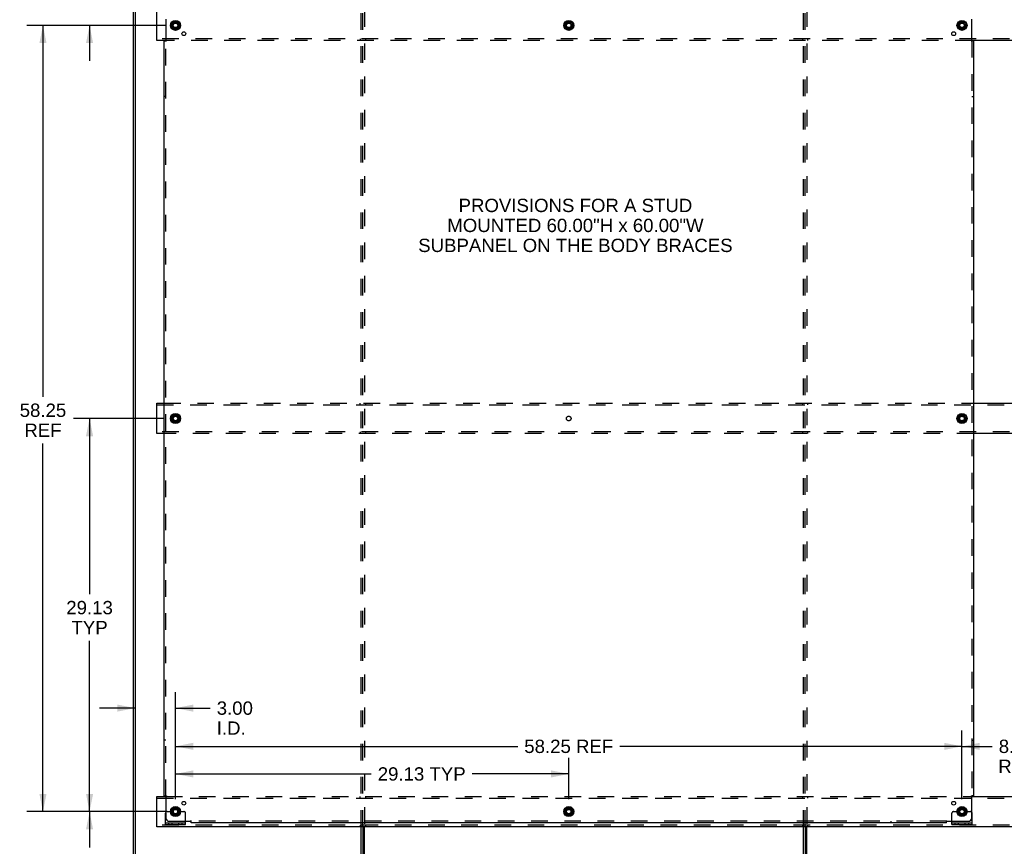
# Model space of a CAD drawing. Header units: inches. Extents: x 0 to 224, y 0 to 145.
# Tile 9 of 13: x 77 to 150, y 52 to 114. Entities that reach past the tile are written whole.
import ezdxf

# ---------------------------------------------------------------- set-up
doc = ezdxf.new("R2010")
doc.units = ezdxf.units.IN
doc.header["$LTSCALE"] = 12.302632
doc.header["$MEASUREMENT"] = 0
doc.linetypes.add('DOT', pattern=[0.2, 0.1, -0.1])
doc.linetypes.add('HIDDEN', pattern=[0.2, 0.1, -0.1])
doc.layers.get('0').update_dxf_attribs({"linetype": 'CONTINUOUS'})
for name, color, linetype in [('DEFAULT_2', 8, 'HIDDEN'), ('DIMENSIONS', 7, 'CONTINUOUS'), ('SUBPANELS', 7, 'CONTINUOUS')]:
    doc.layers.add(name, color=color, linetype=linetype)
doc.styles.get("Standard").update_dxf_attribs({"font": 'arial.ttf'})
doc.dimstyles.new('DIMSTYLE_1', dxfattribs={"dimtxt": 0.986842, "dimasz": 1.315789, "dimexe": 0.09, "dimexo": 0.07, "dimgap": 0.0375, "dimtad": 0, "dimtih": 1, "dimtoh": 1, "dimzin": 4, "dimdsep": 46, "dimtxsty": 'Standard', "dimblk": '_FILLED', "dimblk1": '_FILLED', "dimblk2": '_FILLED', "dimcen": 0.09, "dimadec": 3, "dimazin": 1, "dimtfac": 1, "dimtdec": 3, "dimtofl": 0, "dimtmove": 0, "dimatfit": 3, "dimldrblk": '_FILLED', "dimfxl": 0, "dimtolj": 1, "dimtzin": 4, "dimarcsym": 0})

# ---------------------------------------------------------------- blocks, each defined once
blk = doc.blocks.new('_FILLED')
at = {"color": 0, "linetype": 'ByBlock'}
blk.add_solid([(0, 0), (-1, 0.2), (-1, -0.2)], dxfattribs=at)
blk = doc.blocks.new('*D2')
at = {"layer": 'DIMENSIONS', "color": 2, "linetype": 'Continuous'}
for p, q in [((88.278, 55.922), (88.278, 61.02)), ((146.528, 55.922), (146.528, 61.02)), ((88.278, 59.835), (113.619, 59.835)), ((146.528, 59.835), (121.188, 59.835))]:
    blk.add_line(p, q, dxfattribs=at)
at = {"layer": 'DIMENSIONS', "color": 2, "linetype": 'Continuous', "xscale": 1.3157894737, "yscale": 1.3157894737, "zscale": 1.3157894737, "rotation": 180}
blk.add_blockref('_FILLED', (88.278, 59.835), dxfattribs=at)
at = {"layer": 'DIMENSIONS', "color": 2, "linetype": 'Continuous', "xscale": 1.3157894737, "yscale": 1.3157894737, "zscale": 1.3157894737}
blk.add_blockref('_FILLED', (146.528, 59.835), dxfattribs=at)
at = {"layer": 'DIMENSIONS', "color": 2, "linetype": 'Continuous', "insert": (117.403, 60.329), "char_height": 0.9868, "width": 6.58139, "attachment_point": 2, "line_spacing_factor": 0.9}
blk.add_mtext('58.25 REF', dxfattribs=at)
blk = doc.blocks.new('*D3')
at = {"layer": 'DIMENSIONS', "color": 2, "linetype": 'Continuous'}
for p, q in [((88.278, 55.922), (88.278, 58.975)), ((117.403, 55.922), (117.403, 58.975)), ((88.278, 57.791), (102.766, 57.791)), ((117.403, 57.791), (110.257, 57.791))]:
    blk.add_line(p, q, dxfattribs=at)
at = {"layer": 'DIMENSIONS', "color": 2, "linetype": 'Continuous', "xscale": 1.3157894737, "yscale": 1.3157894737, "zscale": 1.3157894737, "rotation": 180}
blk.add_blockref('_FILLED', (88.278, 57.791), dxfattribs=at)
at = {"layer": 'DIMENSIONS', "color": 2, "linetype": 'Continuous', "xscale": 1.3157894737, "yscale": 1.3157894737, "zscale": 1.3157894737}
blk.add_blockref('_FILLED', (117.403, 57.791), dxfattribs=at)
at = {"layer": 'DIMENSIONS', "color": 2, "linetype": 'Continuous', "insert": (106.511, 58.284), "char_height": 0.9868, "width": 6.50435, "attachment_point": 2, "line_spacing_factor": 0.9}
blk.add_mtext('29.13 TYP', dxfattribs=at)
blk = doc.blocks.new('*D4')
at = {"layer": 'DIMENSIONS', "color": 2, "linetype": 'Continuous'}
for p, q in [((87.357, 84.126), (80.727, 84.126)), ((81.912, 84.126), (81.912, 71.101)), ((81.912, 55.001), (81.912, 67.647)), ((87.357, 55.001), (80.727, 55.001))]:
    blk.add_line(p, q, dxfattribs=at)
at = {"layer": 'DIMENSIONS', "color": 2, "linetype": 'Continuous', "xscale": 1.3157894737, "yscale": 1.3157894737, "zscale": 1.3157894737}
for p, rotation in [((81.912, 84.126), 90), ((81.912, 55.001), 270)]:
    blk.add_blockref('_FILLED', p, dxfattribs=dict(at, rotation=rotation))
at = {"layer": 'DIMENSIONS', "color": 2, "linetype": 'Continuous', "insert": (81.912, 70.608), "char_height": 0.9868, "width": 3.44844, "attachment_point": 2, "line_spacing_factor": 0.9}
blk.add_mtext('29.13\\PTYP', dxfattribs=at)
blk = doc.blocks.new('*D5')
at = {"layer": 'DIMENSIONS', "color": 2, "linetype": 'Continuous'}
for p, q in [((87.523, 113.251), (77.277, 113.251)), ((78.461, 113.251), (78.461, 85.722)), ((78.461, 55.001), (78.461, 82.268)), ((87.523, 55.001), (77.277, 55.001))]:
    blk.add_line(p, q, dxfattribs=at)
at = {"layer": 'DIMENSIONS', "color": 2, "linetype": 'Continuous', "xscale": 1.3157894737, "yscale": 1.3157894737, "zscale": 1.3157894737}
for p, rotation in [((78.461, 113.251), 90), ((78.461, 55.001), 270)]:
    blk.add_blockref('_FILLED', p, dxfattribs=dict(at, rotation=rotation))
at = {"layer": 'DIMENSIONS', "color": 2, "linetype": 'Continuous', "insert": (78.461, 85.228), "char_height": 0.9868, "width": 3.44844, "attachment_point": 2, "line_spacing_factor": 0.9}
blk.add_mtext('58.25\\PREF', dxfattribs=at)
blk = doc.blocks.new('*D7')
at = {"layer": 'DIMENSIONS', "color": 2, "linetype": 'Continuous'}
for p, q in [((87.357, 55.001), (80.727, 55.001)), ((81.912, 55.001), (81.912, 52.332)), ((81.912, 46.251), (81.912, 48.878)), ((84.295, 46.251), (80.727, 46.251))]:
    blk.add_line(p, q, dxfattribs=at)
at = {"layer": 'DIMENSIONS', "color": 2, "linetype": 'Continuous', "xscale": 1.3157894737, "yscale": 1.3157894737, "zscale": 1.3157894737}
for p, rotation in [((81.912, 55.001), 90), ((81.912, 46.251), 270)]:
    blk.add_blockref('_FILLED', p, dxfattribs=dict(at, rotation=rotation))
at = {"layer": 'DIMENSIONS', "color": 2, "linetype": 'Continuous', "insert": (81.912, 51.839), "char_height": 0.9868, "width": 2.68172, "attachment_point": 2, "line_spacing_factor": 0.9}
blk.add_mtext('8.75\\PI.D.', dxfattribs=at)
blk = doc.blocks.new('*D8')
at = {"layer": 'DIMENSIONS', "color": 2, "linetype": 'Continuous'}
for p, q in [((88.278, 55.922), (88.278, 63.852)), ((85.278, 62.668), (82.647, 62.668)), ((88.278, 62.668), (90.836, 62.668))]:
    blk.add_line(p, q, dxfattribs=at)
at = {"layer": 'DIMENSIONS', "color": 2, "linetype": 'Continuous', "xscale": 1.3157894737, "yscale": 1.3157894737, "zscale": 1.3157894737}
blk.add_blockref('_FILLED', (85.278, 62.668), dxfattribs=at)
at = {"layer": 'DIMENSIONS', "color": 2, "linetype": 'Continuous', "xscale": 1.3157894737, "yscale": 1.3157894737, "zscale": 1.3157894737, "rotation": 180}
blk.add_blockref('_FILLED', (88.278, 62.668), dxfattribs=at)
at = {"layer": 'DIMENSIONS', "color": 2, "linetype": 'Continuous', "insert": (91.329, 63.161), "char_height": 0.9868, "width": 2.68172, "attachment_point": 1, "line_spacing_factor": 0.9}
blk.add_mtext('3.00\\PI.D.', dxfattribs=at)
blk = doc.blocks.new('*D9')
at = {"layer": 'DIMENSIONS', "color": 2, "linetype": 'Continuous'}
for p, q in [((146.528, 55.922), (146.528, 61.02)), ((154.653, 55.922), (154.653, 61.02)), ((146.528, 59.835), (148.757, 59.835)), ((154.653, 59.835), (152.425, 59.835))]:
    blk.add_line(p, q, dxfattribs=at)
at = {"layer": 'DIMENSIONS', "color": 2, "linetype": 'Continuous', "xscale": 1.3157894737, "yscale": 1.3157894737, "zscale": 1.3157894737, "rotation": 180}
blk.add_blockref('_FILLED', (146.528, 59.835), dxfattribs=at)
at = {"layer": 'DIMENSIONS', "color": 2, "linetype": 'Continuous', "xscale": 1.3157894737, "yscale": 1.3157894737, "zscale": 1.3157894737}
blk.add_blockref('_FILLED', (154.653, 59.835), dxfattribs=at)
at = {"layer": 'DIMENSIONS', "color": 2, "linetype": 'Continuous', "insert": (150.591, 60.329), "char_height": 0.9868, "width": 2.75142, "attachment_point": 2, "line_spacing_factor": 0.9}
blk.add_mtext('8.13\\PREF', dxfattribs=at)
blk = doc.blocks.new('*D12')
at = {"layer": 'DIMENSIONS', "color": 2, "linetype": 'Continuous'}
for p, q in [((81.912, 118.001), (81.912, 120.633)), ((84.295, 118.001), (80.727, 118.001)), ((87.357, 113.251), (80.727, 113.251)), ((81.912, 113.251), (81.912, 110.62))]:
    blk.add_line(p, q, dxfattribs=at)
at = {"layer": 'DIMENSIONS', "color": 2, "linetype": 'Continuous', "xscale": 1.3157894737, "yscale": 1.3157894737, "zscale": 1.3157894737}
for p, rotation in [((81.912, 118.001), 270), ((81.912, 113.251), 90)]:
    blk.add_blockref('_FILLED', p, dxfattribs=dict(at, rotation=rotation))
at = {"layer": 'DIMENSIONS', "color": 2, "linetype": 'Continuous', "insert": (81.912, 116.901), "char_height": 0.9868, "width": 2.68172, "attachment_point": 2, "line_spacing_factor": 0.9}
blk.add_mtext('4.75\\PI.D.', dxfattribs=at)

msp = doc.modelspace()

# ---------------------------------------------------------------- hatches: boundary and pattern name
at = {"linetype": 'Continuous'}
h = msp.add_hatch(dxfattribs=at)
h.set_pattern_fill('DEFAULT__2', color=2, scale=1000000000.0, angle=125, style=0, pattern_type=0)
h.set_pattern_definition([(125, (0, 0), (-819200000, -573600000), [])])
edge = h.paths.add_edge_path()
edge.add_line((85.278, 118.001), (85.278, 46.251))
edge.add_line((85.153, 46.251), (85.278, 46.251))
edge.add_line((85.153, 118.001), (85.153, 46.251))
edge.add_line((85.153, 118.001), (85.278, 118.001))

# ---------------------------------------------------------------- linework, layer by layer
at = {"color": 7, "linetype": 'Continuous'}
for p, q in [((85.153, 118.001), (85.153, 46.251)), ((85.278, 118.001), (85.278, 46.251)), ((86.903, 112.126), (86.903, 114.376)), ((88.001, 113.406), (88.001, 113.097)), ((88.006, 113.414), (88.273, 113.569)), ((88.273, 112.934), (88.006, 113.088)), ((88.283, 113.569), (88.551, 113.414)), ((88.551, 113.088), (88.283, 112.934)), ((88.556, 113.406), (88.556, 113.097)), ((117.126, 113.406), (117.126, 113.097)), ((117.131, 113.414), (117.398, 113.569)), ((117.398, 112.934), (117.131, 113.088)), ((117.408, 113.569), (117.676, 113.414)), ((117.676, 113.088), (117.408, 112.934)), ((117.681, 113.406), (117.681, 113.097)), ((146.251, 113.406), (146.251, 113.097)), ((146.256, 113.414), (146.523, 113.569)), ((146.523, 112.934), (146.256, 113.088)), ((146.533, 113.569), (146.801, 113.414)), ((146.801, 113.088), (146.533, 112.934)), ((146.806, 113.406), (146.806, 113.097)), ((87.555, 112.126), (86.903, 112.126)), ((153.93, 112.126), (147.252, 112.126)), ((86.903, 83.001), (86.903, 85.251)), ((86.903, 85.251), (87.435, 85.251)), ((147.372, 85.251), (153.81, 85.251)), ((88.001, 84.281), (88.001, 83.972)), ((88.006, 84.289), (88.273, 84.444)), ((88.273, 83.809), (88.006, 83.963)), ((88.283, 84.444), (88.551, 84.289)), ((88.551, 83.963), (88.283, 83.809)), ((88.556, 84.281), (88.556, 83.972)), ((146.251, 84.281), (146.251, 83.972)), ((146.256, 84.289), (146.523, 84.444)), ((146.523, 83.809), (146.256, 83.963)), ((146.533, 84.444), (146.801, 84.289)), ((146.801, 83.963), (146.533, 83.809)), ((146.806, 84.281), (146.806, 83.972)), ((87.435, 83.001), (86.903, 83.001)), ((153.81, 83.001), (147.372, 83.001)), ((86.903, 53.876), (86.903, 56.126)), ((86.903, 56.126), (87.555, 56.126)), ((147.252, 56.126), (153.93, 56.126)), ((88.001, 55.156), (88.001, 54.847)), ((88.006, 55.164), (88.273, 55.319)), ((88.273, 54.684), (88.006, 54.838)), ((88.283, 55.319), (88.551, 55.164)), ((88.551, 54.838), (88.283, 54.684)), ((88.556, 55.156), (88.556, 54.847)), ((117.126, 55.156), (117.126, 54.847)), ((117.131, 55.164), (117.398, 55.319)), ((117.398, 54.684), (117.131, 54.838)), ((117.408, 55.319), (117.676, 55.164)), ((117.676, 54.838), (117.408, 54.684)), ((117.681, 55.156), (117.681, 54.847)), ((146.251, 55.156), (146.251, 54.847)), ((146.256, 55.164), (146.523, 55.319)), ((146.523, 54.684), (146.256, 54.838)), ((146.533, 55.319), (146.801, 55.164)), ((146.801, 54.838), (146.533, 54.684)), ((146.806, 55.156), (146.806, 54.847)), ((87.528, 54.053), (87.528, 54.157)), ((87.528, 54.053), (89.028, 54.053)), ((89.028, 54.053), (89.028, 54.157)), ((145.778, 54.053), (145.778, 54.157)), ((145.778, 54.053), (147.278, 54.053)), ((147.278, 54.053), (147.278, 54.157)), ((182.028, 53.876), (86.903, 53.876)), ((102.028, 46.251), (102.028, 53.876)), ((102.153, 53.876), (102.153, 46.251)), ((134.903, 53.876), (134.903, 46.251))]:
    msp.add_line(p, q, dxfattribs=at)
at = {"color": 3, "linetype": 'Continuous'}
for p, q in [((87.528, 54.157), (87.528, 54.876)), ((147.278, 54.157), (147.278, 54.876)), ((87.528, 54.157), (89.028, 54.157)), ((89.028, 54.157), (89.028, 54.282)), ((145.778, 54.157), (145.778, 54.282)), ((145.778, 54.157), (147.278, 54.157)), ((102.278, 46.251), (102.278, 53.876)), ((134.778, 46.251), (134.778, 53.876)), ((135.028, 46.251), (135.028, 53.876))]:
    msp.add_line(p, q, dxfattribs=at)
at = {"color": 7, "linetype": 'Continuous'}
for centre, radius in [((88.278, 113.251), 0.372), ((88.278, 113.251), 0.356), ((88.278, 113.251), 0.204), ((88.278, 113.251), 0.183), ((88.278, 113.251), 0.183), ((117.403, 113.251), 0.372), ((117.403, 113.251), 0.356), ((117.403, 113.251), 0.204), ((117.403, 113.251), 0.183), ((117.403, 113.251), 0.183), ((146.528, 113.251), 0.372), ((146.528, 113.251), 0.356), ((146.528, 113.251), 0.204), ((146.528, 113.251), 0.183), ((146.528, 113.251), 0.183), ((88.278, 84.126), 0.372), ((88.278, 84.126), 0.356), ((88.278, 84.126), 0.204), ((88.278, 84.126), 0.183), ((88.278, 84.126), 0.183), ((146.528, 84.126), 0.372), ((146.528, 84.126), 0.356), ((146.528, 84.126), 0.204), ((146.528, 84.126), 0.183), ((146.528, 84.126), 0.183), ((88.278, 55.001), 0.372), ((88.278, 55.001), 0.356), ((88.278, 55.001), 0.204), ((88.278, 55.001), 0.183), ((88.278, 55.001), 0.183), ((117.403, 55.001), 0.372), ((117.403, 55.001), 0.356), ((117.403, 55.001), 0.204), ((117.403, 55.001), 0.183), ((117.403, 55.001), 0.183), ((146.528, 55.001), 0.372), ((146.528, 55.001), 0.356), ((146.528, 55.001), 0.204), ((146.528, 55.001), 0.183), ((146.528, 55.001), 0.183)]:
    msp.add_circle(centre, radius, dxfattribs=at)
for centre, start, end in [((88.011, 113.406), 120, 180), ((88.011, 113.097), 180.01128, 239.98796), ((88.278, 113.56), 60, 120), ((88.546, 113.406), 0.01128, 60), ((88.546, 113.097), 300.01085, 359.98765), ((117.136, 113.406), 120, 180), ((117.136, 113.097), 180.01128, 239.98796), ((117.403, 113.56), 60, 120), ((117.671, 113.406), 0.01128, 60), ((117.671, 113.097), 300.01085, 359.98765), ((146.261, 113.406), 120, 180), ((146.261, 113.097), 180.01128, 239.98796), ((146.528, 113.56), 60, 120), ((146.796, 113.406), 0, 60), ((146.796, 113.097), 300.01085, 360), ((88.278, 112.942), 240.01171, 299.98732), ((117.403, 112.942), 240.01171, 299.98732), ((146.528, 112.942), 240.01171, 299.98732), ((88.011, 84.281), 120, 180), ((88.011, 83.972), 180.01128, 239.98796), ((88.278, 84.435), 60, 120), ((88.546, 84.281), 0.01128, 59.98796), ((88.546, 83.972), 300.01085, 360), ((146.261, 84.281), 120, 180), ((146.261, 83.972), 180.01128, 239.98796), ((146.528, 84.435), 60, 120), ((146.796, 84.281), 0.01128, 60), ((146.796, 83.972), 300.01085, 360), ((88.278, 83.817), 240.01171, 299.98732), ((146.528, 83.817), 240.01171, 299.98732), ((88.011, 55.156), 120, 180), ((88.011, 54.847), 180.01128, 239.98796), ((88.278, 55.31), 60, 120), ((88.546, 55.156), 0.01128, 60), ((88.546, 54.847), 300.01085, 359.98765), ((117.136, 55.156), 120, 180), ((117.136, 54.847), 180.01128, 239.98796), ((117.403, 55.31), 60, 120), ((117.671, 55.156), 0.01128, 60), ((117.671, 54.847), 300.01085, 359.98765), ((146.261, 55.156), 120, 180), ((146.261, 54.847), 180.01128, 239.98796), ((146.528, 55.31), 60, 120), ((146.796, 55.156), 0, 60), ((146.796, 54.847), 300.01085, 360), ((88.278, 54.692), 240.01171, 299.98732), ((117.403, 54.692), 240.01171, 299.98732), ((146.528, 54.692), 240.01171, 299.98732)]:
    msp.add_arc(centre, 0.01, start, end, dxfattribs=at)
at = {"color": 3, "linetype": 'Continuous'}
for centre, start, end in [((87.653, 54.876), 138.70205, 180), ((147.153, 54.876), 0, 41.29795)]:
    msp.add_arc(centre, 0.125, start, end, dxfattribs=at)
at = {"layer": 'DEFAULT_2', "color": 8, "linetype": 'HIDDEN'}
for p, q in [((102.028, 53.876), (102.028, 114.376)), ((102.153, 53.876), (102.153, 114.376)), ((102.278, 114.376), (102.278, 53.876)), ((134.778, 53.876), (134.778, 114.376)), ((134.903, 53.876), (134.903, 114.376)), ((135.028, 114.376), (135.028, 53.876)), ((182.028, 112.251), (86.903, 112.251)), ((147.252, 112.126), (87.555, 112.126)), ((101.966, 112.251), (101.966, 112.126)), ((102.341, 112.251), (102.341, 112.126)), ((134.716, 112.251), (134.716, 112.126)), ((135.091, 112.251), (135.091, 112.126)), ((86.903, 85.126), (182.028, 85.126)), ((87.435, 85.251), (147.372, 85.251)), ((101.966, 85.126), (101.966, 85.251)), ((102.341, 85.251), (102.341, 85.126)), ((134.716, 85.251), (134.716, 85.126)), ((135.091, 85.251), (135.091, 85.126)), ((182.028, 83.126), (86.903, 83.126)), ((147.372, 83.001), (87.435, 83.001)), ((101.966, 83.126), (101.966, 83.001)), ((102.341, 83.126), (102.341, 83.001)), ((134.716, 83.126), (134.716, 83.001)), ((135.091, 83.126), (135.091, 83.001)), ((86.903, 56.001), (182.028, 56.001)), ((87.555, 56.126), (147.252, 56.126)), ((101.966, 56.001), (101.966, 56.126)), ((102.341, 56.126), (102.341, 56.001)), ((134.716, 56.126), (134.716, 56.001)), ((135.091, 56.126), (135.091, 56.001)), ((87.653, 55.001), (87.743, 55.001)), ((87.743, 55.001), (87.803, 55.001)), ((87.803, 55.001), (88.103, 55.001)), ((88.453, 55.001), (88.903, 55.001)), ((89.028, 54.282), (89.028, 54.876)), ((145.778, 54.282), (145.778, 54.876)), ((145.903, 55.001), (145.993, 55.001)), ((145.993, 55.001), (146.053, 55.001)), ((146.053, 55.001), (146.353, 55.001)), ((146.703, 55.001), (147.153, 55.001)), ((182.028, 54.001), (86.903, 54.001)), ((87.775, 54.053), (87.775, 54.157)), ((88.031, 54.053), (88.031, 54.157)), ((88.525, 54.053), (88.525, 54.157)), ((88.781, 54.053), (88.781, 54.157)), ((101.966, 54.001), (101.966, 53.876)), ((102.341, 54.001), (102.341, 53.876)), ((134.716, 54.001), (134.716, 53.876)), ((135.091, 54.001), (135.091, 53.876)), ((146.025, 54.053), (146.025, 54.157)), ((146.281, 54.053), (146.281, 54.157)), ((146.775, 54.053), (146.775, 54.157)), ((147.031, 54.053), (147.031, 54.157))]:
    msp.add_line(p, q, dxfattribs=at)
for centre, radius in [((88.278, 113.251), 0.318), ((88.278, 113.251), 0.166), ((117.403, 113.251), 0.318), ((117.403, 113.251), 0.166), ((146.528, 113.251), 0.318), ((146.528, 113.251), 0.166), ((88.278, 84.126), 0.318), ((88.278, 84.126), 0.166), ((146.528, 84.126), 0.318), ((146.528, 84.126), 0.166), ((88.278, 55.001), 0.318), ((88.278, 55.001), 0.166), ((117.403, 55.001), 0.318), ((117.403, 55.001), 0.166), ((146.528, 55.001), 0.318), ((146.528, 55.001), 0.166)]:
    msp.add_circle(centre, radius, dxfattribs=at)
at = {"layer": 'DEFAULT_2', "color": 8, "linetype": 'DOT'}
for centre in [(88.278, 113.251), (117.403, 113.251), (146.528, 113.251), (88.278, 84.126), (117.403, 84.126), (146.528, 84.126), (88.278, 55.001), (117.403, 55.001), (146.528, 55.001)]:
    msp.add_circle(centre, 0.17, dxfattribs=at)
at = {"layer": 'DEFAULT_2', "color": 8, "linetype": 'HIDDEN'}
for centre, radius, start, end in [((87.653, 54.876), 0.125, 90, 138.70205), ((88.278, 55.001), 0.175, 180, 360), ((88.903, 54.876), 0.125, 0, 90), ((145.903, 54.876), 0.125, 90, 180), ((146.528, 55.001), 0.175, 180, 360), ((147.153, 54.876), 0.125, 41.29795, 90)]:
    msp.add_arc(centre, radius, start, end, dxfattribs=at)
at = {"layer": 'SUBPANELS', "color": 3, "linetype": 'Continuous'}
for p, q in [((87.56, 113.72), (87.56, 112.13)), ((147.247, 112.13), (147.247, 113.72)), ((87.435, 56.157), (87.435, 112.095)), ((87.435, 112.095), (87.521, 112.095)), ((147.266, 112.112), (147.259, 112.118)), ((147.372, 112.095), (147.286, 112.095)), ((147.372, 112.095), (147.372, 56.157)), ((87.435, 56.157), (87.521, 56.157)), ((147.372, 56.157), (147.286, 56.157)), ((87.541, 56.14), (87.547, 56.134)), ((87.56, 56.122), (87.56, 54.532)), ((147.247, 54.532), (147.247, 56.122)), ((87.81, 54.282), (89.399, 54.282)), ((89.435, 54.157), (89.435, 54.244)), ((145.372, 54.157), (89.435, 54.157)), ((145.372, 54.157), (145.372, 54.244)), ((145.389, 54.264), (145.396, 54.27)), ((145.407, 54.282), (146.997, 54.282))]:
    msp.add_line(p, q, dxfattribs=at)
at = {"layer": 'SUBPANELS', "color": 8, "linetype": 'HIDDEN'}
for p, q in [((87.521, 112.095), (87.6, 112.095)), ((87.56, 56.157), (87.56, 112.095)), ((147.206, 112.095), (147.286, 112.095)), ((147.247, 112.095), (147.247, 56.157)), ((87.56, 107.97), (87.435, 107.97)), ((147.247, 107.97), (147.372, 107.97)), ((87.56, 60.282), (87.435, 60.282)), ((147.247, 60.282), (147.372, 60.282)), ((87.521, 56.157), (87.6, 56.157)), ((147.206, 56.157), (147.286, 56.157)), ((89.435, 54.244), (89.435, 54.323)), ((145.372, 54.282), (89.435, 54.282)), ((93.56, 54.282), (93.56, 54.157)), ((141.247, 54.282), (141.247, 54.157)), ((145.372, 54.244), (145.372, 54.323))]:
    msp.add_line(p, q, dxfattribs=at)
at = {"layer": 'SUBPANELS', "color": 3, "linetype": 'Continuous'}
for points in [[(87.521, 112.095), (87.523, 112.097), (87.525, 112.098), (87.527, 112.1), (87.529, 112.101), (87.531, 112.103), (87.533, 112.104), (87.535, 112.106), (87.536, 112.107), (87.538, 112.109), (87.539, 112.11), (87.541, 112.112)], [(87.541, 112.112), (87.547, 112.118), (87.549, 112.12), (87.551, 112.122), (87.553, 112.124), (87.555, 112.126), (87.557, 112.127), (87.558, 112.129), (87.56, 112.13)], [(147.259, 112.118), (147.258, 112.12), (147.256, 112.122), (147.254, 112.124), (147.252, 112.126), (147.25, 112.127), (147.249, 112.129), (147.247, 112.13)], [(147.286, 112.095), (147.283, 112.097), (147.281, 112.098), (147.279, 112.1), (147.277, 112.101), (147.276, 112.103), (147.274, 112.104), (147.272, 112.106), (147.27, 112.107), (147.269, 112.109), (147.267, 112.11), (147.266, 112.112)], [(87.521, 56.157), (87.523, 56.156), (87.525, 56.154), (87.527, 56.153), (87.529, 56.151), (87.531, 56.15), (87.533, 56.148), (87.535, 56.146), (87.536, 56.145), (87.538, 56.143), (87.539, 56.142), (87.541, 56.14)], [(147.286, 56.157), (147.283, 56.156), (147.281, 56.154), (147.279, 56.153), (147.277, 56.151), (147.276, 56.15), (147.274, 56.148), (147.272, 56.146), (147.27, 56.145), (147.269, 56.143), (147.267, 56.142), (147.266, 56.14)], [(87.547, 56.134), (87.549, 56.132), (87.551, 56.13), (87.553, 56.128), (87.555, 56.127), (87.557, 56.125), (87.558, 56.123), (87.56, 56.122)], [(147.266, 56.14), (147.259, 56.134), (147.258, 56.132), (147.256, 56.13), (147.254, 56.128), (147.252, 56.127), (147.25, 56.125), (147.249, 56.123), (147.247, 56.122)], [(89.418, 54.264), (89.411, 54.27), (89.409, 54.272), (89.407, 54.274), (89.406, 54.276), (89.404, 54.278), (89.402, 54.279), (89.401, 54.281), (89.399, 54.282)], [(89.435, 54.244), (89.433, 54.246), (89.431, 54.248), (89.43, 54.25), (89.428, 54.252), (89.427, 54.254), (89.425, 54.256), (89.424, 54.258), (89.422, 54.259), (89.421, 54.261), (89.419, 54.262), (89.418, 54.264)], [(145.372, 54.244), (145.374, 54.246), (145.375, 54.248), (145.377, 54.25), (145.378, 54.252), (145.38, 54.254), (145.382, 54.256), (145.383, 54.258), (145.385, 54.259), (145.386, 54.261), (145.388, 54.262), (145.389, 54.264)], [(145.396, 54.27), (145.398, 54.272), (145.399, 54.274), (145.401, 54.276), (145.403, 54.278), (145.405, 54.279), (145.406, 54.281), (145.407, 54.282)]]:
    msp.add_lwpolyline(points, dxfattribs=at)
at = {"layer": 'SUBPANELS', "color": 8, "linetype": 'HIDDEN'}
for points in [[(87.574, 112.12), (87.572, 112.122), (87.57, 112.123), (87.567, 112.124), (87.565, 112.126), (87.563, 112.127), (87.561, 112.129), (87.56, 112.13)], [(87.6, 112.095), (87.6, 112.097), (87.599, 112.098), (87.598, 112.1), (87.597, 112.102), (87.596, 112.103), (87.595, 112.105), (87.594, 112.106), (87.592, 112.108), (87.591, 112.109), (87.589, 112.111), (87.587, 112.112), (87.585, 112.113), (87.583, 112.115), (87.581, 112.116), (87.579, 112.117), (87.574, 112.12)], [(147.206, 112.095), (147.207, 112.097), (147.208, 112.098), (147.209, 112.1), (147.21, 112.102), (147.211, 112.103), (147.212, 112.105), (147.213, 112.106), (147.215, 112.108), (147.216, 112.109), (147.218, 112.111), (147.22, 112.112), (147.222, 112.113), (147.224, 112.115), (147.226, 112.116), (147.228, 112.117)], [(147.228, 112.117), (147.232, 112.12), (147.235, 112.122), (147.237, 112.123), (147.239, 112.124), (147.242, 112.126), (147.244, 112.127), (147.245, 112.129), (147.247, 112.13)], [(87.6, 56.157), (87.6, 56.156), (87.599, 56.154), (87.598, 56.152), (87.597, 56.151), (87.596, 56.149), (87.595, 56.148), (87.594, 56.146), (87.592, 56.145), (87.591, 56.143), (87.589, 56.142), (87.587, 56.14), (87.585, 56.139), (87.583, 56.138), (87.581, 56.136), (87.579, 56.135)], [(147.206, 56.157), (147.207, 56.156), (147.208, 56.154), (147.209, 56.152), (147.21, 56.151), (147.211, 56.149), (147.212, 56.148), (147.213, 56.146), (147.215, 56.145), (147.216, 56.143), (147.218, 56.142), (147.22, 56.14), (147.222, 56.139), (147.224, 56.138), (147.226, 56.136), (147.228, 56.135), (147.232, 56.132)], [(87.579, 56.135), (87.574, 56.132), (87.572, 56.131), (87.57, 56.129), (87.567, 56.128), (87.565, 56.126), (87.563, 56.125), (87.561, 56.124), (87.56, 56.122)], [(147.232, 56.132), (147.235, 56.131), (147.237, 56.129), (147.239, 56.128), (147.242, 56.126), (147.244, 56.125), (147.245, 56.124), (147.247, 56.122)], [(89.409, 54.297), (89.408, 54.295), (89.407, 54.292), (89.405, 54.29), (89.404, 54.288), (89.402, 54.286), (89.401, 54.284), (89.399, 54.282)], [(89.435, 54.323), (89.433, 54.323), (89.431, 54.322), (89.429, 54.321), (89.428, 54.32), (89.426, 54.319), (89.425, 54.318), (89.423, 54.316), (89.422, 54.315), (89.42, 54.313), (89.419, 54.312), (89.418, 54.31), (89.416, 54.308), (89.415, 54.306), (89.414, 54.304), (89.412, 54.302), (89.409, 54.297)], [(145.372, 54.323), (145.374, 54.323), (145.376, 54.322), (145.377, 54.321), (145.379, 54.32), (145.38, 54.319), (145.382, 54.318), (145.384, 54.316), (145.385, 54.315), (145.386, 54.313), (145.388, 54.312), (145.389, 54.31), (145.391, 54.308), (145.392, 54.306), (145.393, 54.304), (145.395, 54.302)], [(145.395, 54.302), (145.397, 54.297), (145.399, 54.295), (145.4, 54.292), (145.402, 54.29), (145.403, 54.288), (145.405, 54.286), (145.406, 54.284), (145.407, 54.282)]]:
    msp.add_lwpolyline(points, dxfattribs=at)
for centre in [(88.278, 113.251), (117.403, 113.251), (146.528, 113.251), (88.278, 84.126), (146.528, 84.126), (88.278, 55.001), (117.403, 55.001), (146.528, 55.001)]:
    msp.add_circle(centre, 0.25, dxfattribs=at)
at = {"layer": 'SUBPANELS', "color": 3, "linetype": 'Continuous'}
for centre in [(88.897, 112.632), (145.91, 112.632), (88.897, 55.62), (145.91, 55.62)]:
    msp.add_circle(centre, 0.141, dxfattribs=at)
for centre, start, end in [((87.81, 54.532), 180, 270), ((146.997, 54.532), 270, 360)]:
    msp.add_arc(centre, 0.25, start, end, dxfattribs=at)

# ---------------------------------------------------------------- texts
at = {"layer": 'DIMENSIONS', "color": 2, "linetype": 'Continuous', "insert": (117.897, 100.405), "char_height": 0.98684, "width": 23.24032, "attachment_point": 2, "line_spacing_factor": 0.9}
msp.add_mtext('PROVISIONS FOR A STUD\\PMOUNTED 60.00"H x 60.00"W\\PSUBPANEL ON THE BODY BRACES', dxfattribs=at)

# ---------------------------------------------------------------- dimensions: what is measured, and where the dimension line sits
at = {"layer": 'DIMENSIONS', "color": 2, "linetype": 'Continuous'}
for base, p1, p2, angle, text, picture, middle in [((81.912, 113.251), (84.365, 118.001), (87.427, 113.251), 270, '<>\\PI.D.', '*D12', (81.912, 115.667)), ((78.461, 113.251), (87.593, 55.001), (87.593, 113.251), 90, '<>\\PREF', '*D5', (78.461, 83.995)), ((81.911611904, 55.001197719), (87.427331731, 84.126197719), (87.427331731, 55.001197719), 270, '<>\\PTYP', '*D4', (81.911611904, 69.374076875)), ((146.528384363, 59.835289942), (154.653384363, 55.852250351), (146.528384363, 55.852250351), 180, '<>\\PREF', '*D9', (150.590884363, 59.095158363)), ((88.278384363, 57.79086615), (117.403384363, 55.852250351), (88.278384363, 55.852250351), 180, '<> TYP', '*D3', (106.51126019, 57.79086615)), ((81.912, 55.001), (84.365, 46.251), (87.427, 55.001), 90, '<>\\PI.D.', '*D7', (81.912, 50.605))]:
    dim = msp.add_linear_dim(base=base, p1=p1, p2=p2, angle=angle, text=text, dimstyle='DIMSTYLE_1', dxfattribs=at)
    dim.commit()
    dim.dimension.update_dxf_attribs({"geometry": picture, "text_midpoint": middle, "dimtype": 160})
for base, p1, p2, text, picture, middle in [((88.278, 62.668), (85.278, 46.251), (88.278, 55.852), '<>\\PI.D.', '*D8', (92.67, 61.927)), ((146.528, 59.835), (88.278, 55.852), (146.528, 55.852), '<> REF', '*D2', (117.403, 59.835))]:
    dim = msp.add_linear_dim(base=base, p1=p1, p2=p2, text=text, dimstyle='DIMSTYLE_1', dxfattribs=at)
    dim.commit()
    dim.dimension.update_dxf_attribs({"geometry": picture, "text_midpoint": middle, "dimtype": 160})

doc.saveas('drawing.dxf')
